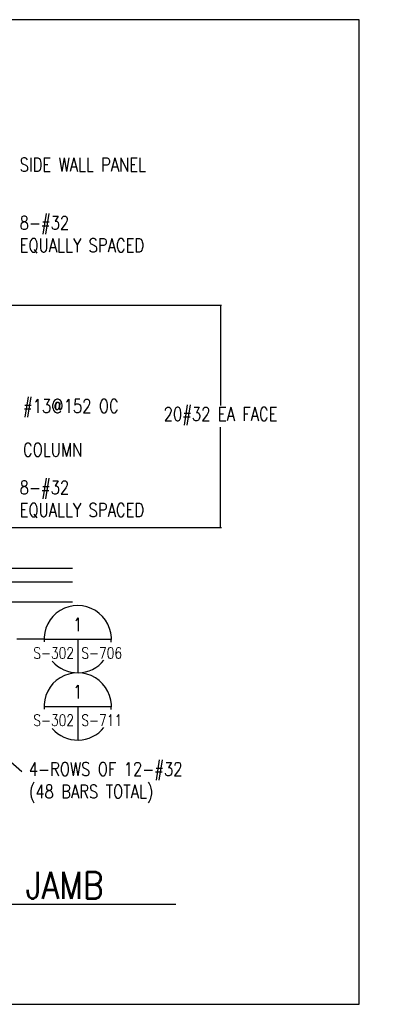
# Model space of a CAD drawing. Header units: millimetres. Extents: x 0 to 20541, y 0 to 10344.
# Tile 5 of 10: x 8150 to 9811, y 5146 to 9530. Entities that reach past the tile are written whole.
import ezdxf
from ezdxf import colors
from ezdxf.entities.mleader import LeaderData, LeaderLine
from ezdxf.enums import TextEntityAlignment as Align
from ezdxf.math import Vec2, Vec3

# ---------------------------------------------------------------- set-up
doc = ezdxf.new("R2010")
doc.units = ezdxf.units.MM
doc.linetypes.add('HIDDEN', pattern=[0.375, 0.25, -0.125])
for name, color, linetype in [('S-ANNO-DIMS', 2, 'Continuous'), ('S-ANNO-SYMB5', 5, 'Continuous'), ('S-ANNO-SYMB_4', 4, 'Continuous'), ('S-ANNO-TEXT', 2, 'Continuous'), ('S-ANNO-TEXT14', 14, 'Continuous'), ('S-SDEL-DIMS', 3, 'Continuous'), ('S-SDEL-LW10', 8, 'Continuous'), ('S-SECT-HIDE', 2, 'HIDDEN')]:
    doc.layers.add(name, color=color, linetype=linetype)
doc.styles.add('BASE12', font='romans.shx', dxfattribs={"width": 0.8, "height": 1.5})
doc.styles.add('BASE16', font='romans.shx', dxfattribs={"width": 0.8})
doc.styles.add('DETNO', font='romans', dxfattribs={"width": 0.7})
doc.styles.add('ROMANS', font='ROMANS.shx', dxfattribs={"width": 0.8})
doc.styles.add('TAGS', font='romans', dxfattribs={"width": 0.5})
doc.styles.add('Text', font='romans.shx', dxfattribs={"width": 0.8, "height": 3})
doc.dimstyles.get("Standard").update_dxf_attribs({"dimtxt": 0.125, "dimasz": 0.125, "dimexe": 0.18, "dimexo": 0.0625, "dimgap": 0.125, "dimtad": 0, "dimtih": 1, "dimtoh": 1, "dimdec": 4, "dimzin": 0, "dimdsep": 46, "dimtxsty": 'Text', "dimcen": 0.125, "dimclrt": 2, "dimadec": 0, "dimazin": 0, "dimtfac": 1, "dimtdec": 4, "dimtofl": 0, "dimtmove": 0, "dimatfit": 3, "dimfxl": 0.18, "dimtolj": 1, "dimtzin": 0, "dimarcsym": 0})

# ---------------------------------------------------------------- blocks, each defined once
blk = doc.blocks.new('SECTOR BUBBLE')
for p, q in [((-0.5, 0), (0.5, 0)), ((0, 0), (0, -0.5))]:
    blk.add_line(p, q)
for start, end in [(354.9415, 184.6306), (220.7746, 321.2747)]:
    blk.add_arc((0, 0), 0.5, start, end)
at = {"style": 'DETNO', "width": 0.7}
blk.add_attdef('DRAWING', text='', height=0.225, dxfattribs=at).set_placement((0, 0.057), align=Align.CENTER)
at = {"style": 'TAGS', "width": 0.4, "flags": 1}
blk.add_attdef('DET_NAME', (-0.065, -0.025), '', height=0.225, dxfattribs=at)
at = {"style": 'TAGS', "width": 0.5}
blk.add_attdef('REF', text='', height=0.225, dxfattribs=at).set_placement((-0.055, -0.289), align=Align.RIGHT)
blk.add_attdef('SHEET', (0.055, -0.289), '', height=0.225, dxfattribs=at)
blk = doc.blocks.new('*D72')
at = {"layer": 'Defpoints', "color": 0, "transparency": 16777216}
for p in [(7860.8, 8259.1), (9043.4, 8259.1), (7860.7, 7269.7)]:
    blk.add_point(p, dxfattribs=at)
at = {"layer": 'S-SDEL-DIMS', "color": 0, "lineweight": -2, "transparency": 16777216}
for p, q in [((7862, 8259.1), (9047, 8259.1)), ((9043.4, 8256.6), (9043.4, 7812.6)), ((9043.4, 7272.2), (9043.4, 7716.1)), ((7862, 7269.7), (9047, 7269.7))]:
    blk.add_line(p, q, dxfattribs=at)
at = {"layer": 'S-SDEL-DIMS', "color": 0, "transparency": 16777216}
for points in [[(9043, 8256.6), (9043.8, 8256.6), (9043.4, 8259.1)], [(9043, 7272.2), (9043.8, 7272.2), (9043.4, 7269.7)]]:
    blk.add_solid(points, dxfattribs=at)
at = {"layer": 'S-SDEL-DIMS', "color": 2, "transparency": 16777216, "insert": (9043.4, 7764.4), "char_height": 60, "attachment_point": 5, "style": 'Text'}
blk.add_mtext('\\A1;20#32 EA FACE', dxfattribs=at)

msp = doc.modelspace()

# ---------------------------------------------------------------- linework, layer by layer
at = {"layer": 'Defpoints', "ltscale": 10}
msp.add_lwpolyline([(5367.1756, 5145.97854), (9659.33466, 5145.97854), (9659.33466, 9530.48966), (5367.1756, 9530.48966)], close=True, dxfattribs=at)
at = {"layer": 'S-ANNO-DIMS'}
msp.add_line((8258.46181, 6771.95573), (8137.80211, 6771.95573), dxfattribs=at)
msp.add_lwpolyline([(8159.92301, 6181.49362), (7809.41847, 6488.67684, 0.4380101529), (7801.50671, 6480.1006, 0.9841689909), (7861.08248, 6462.61768)], format="xyb", dxfattribs=at)
at = {"layer": 'S-ANNO-SYMB5'}
msp.add_line((6498.71177, 5592.43899), (8845.0844, 5592.43899), dxfattribs=at)
at = {"layer": 'S-SDEL-LW10'}
for p, q in [((7913.65827, 7087.75451), (8385.11219, 7087.75451)), ((7913.65827, 6937.75451), (8385.11219, 6937.75451))]:
    msp.add_line(p, q, dxfattribs=at)
at = {"layer": 'S-SECT-HIDE', "ltscale": 10}
msp.add_line((7913.65827, 7027.75451), (8385.11219, 7027.75451), dxfattribs=at)

# ---------------------------------------------------------------- block references
at = {"layer": 'S-ANNO-SYMB_4'}
ref = msp.add_blockref('SECTOR BUBBLE', (8408.17954, 6771.95573), dxfattribs=dict(at, xscale=299.4354545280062, yscale=299.4354545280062, zscale=299.4354545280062))
ref.add_attrib('DRAWING', '1', dxfattribs={"layer": '0', "color": 4, "height": 59.99988, "style": 'ROMANS', "width": 0.796875}).set_placement((8408.17954, 6789.16733), align=Align.BOTTOM_CENTER)
ref.add_attrib('SHEET', 'S-706', (8424.64208, 6685.27164), dxfattribs={"layer": '0', "color": 4, "height": 49.9999, "style": 'ROMANS', "width": 0.796875})
ref.add_attrib('REF', 'S-302', dxfattribs={"layer": '0', "color": 4, "height": 49.9999, "style": 'ROMANS', "width": 0.796875}).set_placement((8391.717, 6685.27164), align=Align.RIGHT)
ref = msp.add_blockref('SECTOR BUBBLE', (8408.17954, 6472.52028), dxfattribs=dict(at, xscale=299.4354545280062, yscale=299.4354545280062, zscale=299.4354545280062))
ref.add_attrib('DRAWING', '1', dxfattribs={"layer": '0', "color": 4, "height": 59.99988, "style": 'ROMANS', "width": 0.796875}).set_placement((8408.17954, 6489.73187), align=Align.BOTTOM_CENTER)
ref.add_attrib('SHEET', 'S-711', (8424.64208, 6385.83619), dxfattribs={"layer": '0', "color": 4, "height": 49.9999, "style": 'ROMANS', "width": 0.796875})
ref.add_attrib('REF', 'S-302', dxfattribs={"layer": '0', "color": 4, "height": 49.9999, "style": 'ROMANS', "width": 0.796875}).set_placement((8391.717, 6385.83619), align=Align.RIGHT)

# ---------------------------------------------------------------- texts
at = {"layer": 'S-ANNO-TEXT', "char_height": 60, "attachment_point": 1}
for s, insert, width, style in [('SIDE WALL PANEL', (8150.0873, 8914.74404), 592.9227705, 'BASE16'), ('8-#32\\PEQUALLY SPACED', (8150.0873, 8655.95172), 728.7226038, 'BASE16'), ('#13@152 OC', (8164.79549, 7839.97905), 887.9391738, 'BASE12'), ('COLUMN', (8164.79549, 7645.4191), 887.9391738, 'BASE12'), ('8-#32\\PEQUALLY SPACED', (8150.04192, 7477.39454), 728.7226038, 'BASE16'), ('4-ROWS OF 12-#32 (48 BARS TOTAL)', (8190.91017, 6223.47229), 779.1710542, 'BASE12')]:
    msp.add_mtext(s, dxfattribs=dict(at, insert=insert, width=width, style=style))
at = {"layer": 'S-ANNO-TEXT14', "style": 'ROMANS', "width": 0.85}
msp.add_text('SECTION AT MAIN DOOR JAMB', height=120, dxfattribs=at).set_placement((6498.71177, 5616.37848))

# ---------------------------------------------------------------- dimensions: what is measured, and where the dimension line sits
at = {"layer": 'S-SDEL-DIMS'}
dim = msp.add_linear_dim(base=(9043.41723, 8259.05011), p1=(7860.70495, 7269.6567), p2=(7860.75033, 8259.05011), angle=90, text='20#32 EA FACE', dimstyle='Standard', dxfattribs=at)
dim.commit()
dim.dimension.update_dxf_attribs({"geometry": '*D72', "text_midpoint": (9043.41723, 7764.35341)})

# ---------------------------------------------------------------- leaders
at = {"layer": 'S-ANNO-TEXT', "ltscale": 10}
ml = msp.add_multileader_mtext('Standard', dxfattribs=at)
ml.set_content('{\\C256;BOND #13@1524 OC\\PFOR ELEC CONTINUITY, VERIFY W/ ELEC}', color=3, style='Text')
ml.set_leader_properties(color=2)
ml.build(insert=Vec2(0, 0))
ml.multileader.update_dxf_attribs({"text_right_attachment_type": 3, "dogleg_length": 3, "arrow_head_size": 30, "scale": 10})
ctx = ml.context
ctx.base_point, ctx.scale, ctx.char_height, ctx.arrow_head_size, ctx.landing_gap_size, ctx.plane_origin = Vec3(12072.02619, 7540.51061), 10, 30, 30, 15, Vec3(12795.84598, 7499.17725)
ctx.right_attachment, ctx.text_align_type = 3, 2
notes = []
notes.append((ctx, [(0, (1, 1, 0), (12538.88333, 7429.08204), (-1, 0), 30, [(0, [(12795.84598, 7499.17725)], 0, [])])]))
ctx.mtext.insert, ctx.mtext.width, ctx.mtext.alignment, ctx.mtext.flow_direction = Vec3(12493.88333, 7560.51061), 437.2763774, 3, 5
ml = msp.add_multileader_mtext('Standard', dxfattribs=at)
ml.set_content('{\\C256;PL-13x381 CONT W/ (2) 16%%Cx203 HAS @305 O/C}', color=3, style='Text')
ml.set_leader_properties(color=2)
ml.build(insert=Vec2(0, 0))
ml.multileader.update_dxf_attribs({"text_right_attachment_type": 3, "dogleg_length": 3, "arrow_head_size": 30, "scale": 10})
ctx = ml.context
ctx.base_point, ctx.scale, ctx.char_height, ctx.arrow_head_size, ctx.landing_gap_size, ctx.plane_origin = Vec3(12016.37185, 7358.70867), 10, 30, 30, 15, Vec3(12717.44171, 7145.98094)
ctx.right_attachment, ctx.text_align_type = 3, 2
notes.append((ctx, [(0, (1, 1, 0), (12546.08613, 7297.2801), (-1, 0), 30, [(0, [(12717.44171, 7145.98094)], 0, [])])]))
ctx.mtext.insert, ctx.mtext.width, ctx.mtext.alignment, ctx.mtext.flow_direction = Vec3(12501.08613, 7378.70867), 482.2948741, 3, 5
ml = msp.add_multileader_mtext('Standard', dxfattribs=at)
ml.set_content('{\\C256;C310x31 CONT W/ (2)-16%%Cx 203 HAS @ 305 O/C}', color=3, style='Text')
ml.set_leader_properties(color=2)
ml.build(insert=Vec2(0, 0))
ml.multileader.update_dxf_attribs({"text_right_attachment_type": 3, "dogleg_length": 3, "arrow_head_size": 30, "scale": 10})
ctx = ml.context
ctx.base_point, ctx.scale, ctx.char_height, ctx.arrow_head_size, ctx.landing_gap_size, ctx.plane_origin = Vec3(11943.21187, 6544.35124), 10, 30, 30, 15, Vec3(12880.23077, 7123.88088)
ctx.right_attachment, ctx.text_align_type = 3, 2
notes.append((ctx, [(0, (1, 1, 0), (12858.62079, 6482.92267), (-1, 0), 345.98035, [(0, [(12880.23077, 7123.88088)], 0, [])])]))
ctx.mtext.insert, ctx.mtext.width, ctx.mtext.alignment, ctx.mtext.flow_direction = Vec3(12497.64044, 6564.35124), 576.2541751, 3, 5
for ctx, leaders in notes:
    for number, flags, end, landing, length, lines in leaders:
        leader = LeaderData()
        leader.index, (leader.has_last_leader_line, leader.has_dogleg_vector, leader.attachment_direction) = number, flags
        leader.last_leader_point, leader.dogleg_vector, leader.dogleg_length = Vec3(end), Vec3(landing), length
        for number, points, colour, breaks in lines:
            line = LeaderLine()
            line.index, line.vertices, line.color, line.breaks = number, Vec3.list(points), colors.encode_raw_color(colour), breaks
            leader.lines.append(line)
        ctx.leaders.append(leader)

doc.saveas('drawing.dxf')
